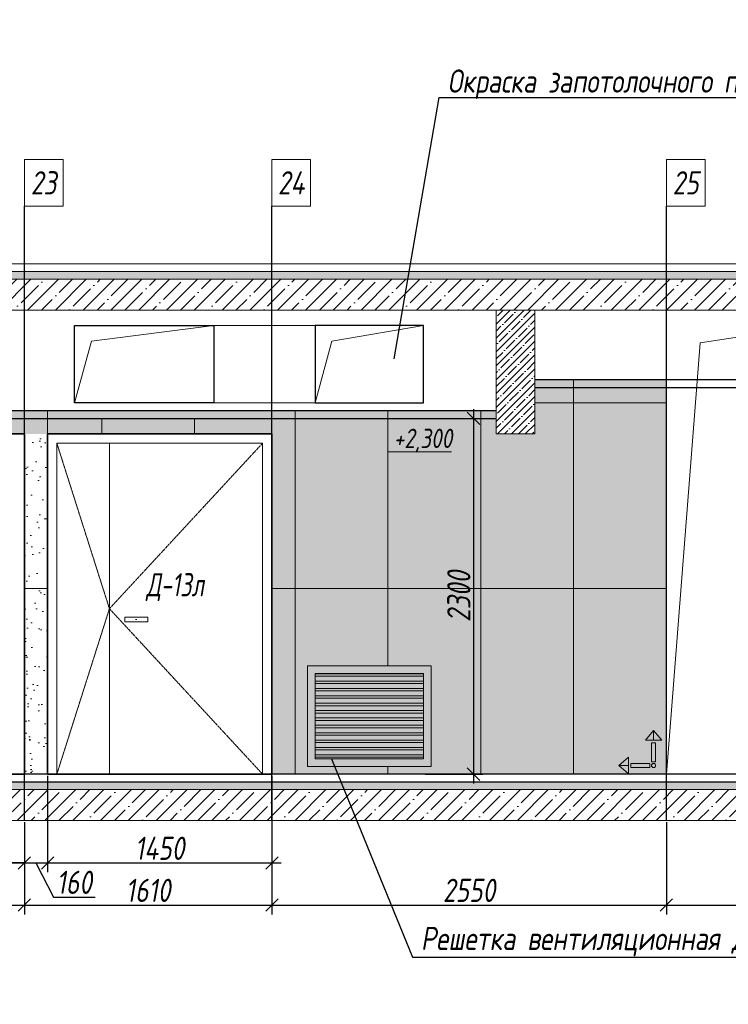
# Model space of a CAD drawing. Header units: millimetres. Extents: x -26888115 to 7466299, y -86687 to 22081.
# Tile 206 of 225: x 214980 to 219561, y 7076 to 13442. Entities that reach past the tile are written whole.
import ezdxf
from ezdxf import colors
from ezdxf.entities.mleader import LeaderData, LeaderLine
from ezdxf.math import Vec2, Vec3

# ---------------------------------------------------------------- set-up
doc = ezdxf.new("R2010")
doc.units = ezdxf.units.MM
for name, pattern in [('( Hidden )', [0.375, 0.25, -0.125]), ('DASHDOT', [25.4, 12.7, -6.35, 0, -6.35]), ('DASHED', [0.75, 0.5, -0.25])]:
    doc.linetypes.add(name, pattern=pattern)
doc.layers.get('Defpoints').update_dxf_attribs({"color": 31})
for name, color, linetype, lineweight in [('A-DETL-GENF', 7, 'Continuous', 5), ('dim_pot', 183, 'Continuous', 9), ('engineering', 20, 'Continuous', 13), ('meb', 26, 'Continuous', 15), ('Двери', 7, 'Continuous', 5), ('Отделка стен', 253, 'Continuous', 0)]:
    doc.layers.add(name, color=color, linetype=linetype, lineweight=lineweight)
for name, color, linetype, lineweight, true_color in [('dim_obm', 7, 'Continuous', 9, 0x005700), ('dim_razv', 7, 'DASHDOT', 9, 0x285228), ('pol', 7, 'Continuous', 15, 0x55666d)]:
    doc.layers.add(name, color=color, linetype=linetype, lineweight=lineweight, true_color=true_color)
doc.styles.add('fl_iso paper', font='isocpeur.ttf', dxfattribs={"width": 0.8, "oblique": 10})
doc.styles.add('In tre', font='isocpeur.ttf', dxfattribs={"width": 0.8, "oblique": 10})
doc.dimstyles.new('In tre 1_50', dxfattribs={"dimtxt": 150, "dimasz": 80, "dimexe": 60, "dimexo": 10, "dimgap": 20, "dimtad": 1, "dimdec": 0, "dimrnd": 5, "dimzin": 0, "dimdsep": 46, "dimtxsty": 'fl_iso paper', "dimblk": 'OBLIQUE', "dimcen": 0, "dimdle": 60, "dimadec": 0, "dimazin": 0, "dimtfac": 1, "dimtdec": 0, "dimtofl": 0, "dimtmove": 1, "dimatfit": 1, "dimfxl": 40, "dimtolj": 1, "dimtzin": 0, "dimarcsym": 1})

# ---------------------------------------------------------------- blocks, each defined once
blk = doc.blocks.new('_Oblique')
at = {"color": 0, "linetype": 'ByBlock', "lineweight": -2}
blk.add_line((-0.5, -0.5), (0.5, 0.5), dxfattribs=at)
blk = doc.blocks.new('*D160')
at = {"layer": 'Defpoints', "color": 0, "linetype": 'ByBlock', "transparency": 16777216}
for p in [(212460.3, 8264), (215010.3, 8264), (215010.3, 7717.8)]:
    blk.add_point(p, dxfattribs=at)
at = {"layer": 'dim_razv', "color": 0, "linetype": 'ByBlock', "lineweight": -2, "transparency": 16777216}
for p, q in [((212460.3, 8254), (212460.3, 7657.8)), ((215010.3, 8254), (215010.3, 7657.8)), ((212400.3, 7717.8), (215070.3, 7717.8))]:
    blk.add_line(p, q, dxfattribs=at)
at = {"layer": 'dim_razv', "color": 0, "linetype": 'ByBlock', "lineweight": -2, "transparency": 16777216, "xscale": 80, "yscale": 80, "zscale": 80, "rotation": 180}
blk.add_blockref('_Oblique', (212460.3, 7717.8), dxfattribs=at)
at = {"layer": 'dim_razv', "color": 0, "linetype": 'ByBlock', "lineweight": -2, "transparency": 16777216, "xscale": 80, "yscale": 80, "zscale": 80}
blk.add_blockref('_Oblique', (215010.3, 7717.8), dxfattribs=at)
at = {"layer": 'dim_razv', "color": 0, "linetype": 'ByBlock', "transparency": 16777216, "insert": (213735.3, 7812.8), "char_height": 150, "attachment_point": 5, "style": 'fl_iso paper'}
blk.add_mtext('\\A1;2550', dxfattribs=at)
blk = doc.blocks.new('*D162')
at = {"layer": 'Defpoints', "color": 0, "linetype": 'ByBlock', "transparency": 16777216}
for p in [(215010.3, 8264), (216610.3, 8264), (216610.3, 7717.8)]:
    blk.add_point(p, dxfattribs=at)
at = {"layer": 'dim_razv', "color": 0, "linetype": 'ByBlock', "lineweight": -2, "transparency": 16777216}
for p, q in [((215010.3, 8254), (215010.3, 7657.8)), ((216610.3, 8254), (216610.3, 7657.8)), ((214950.3, 7717.8), (216670.3, 7717.8))]:
    blk.add_line(p, q, dxfattribs=at)
at = {"layer": 'dim_razv', "color": 0, "linetype": 'ByBlock', "lineweight": -2, "transparency": 16777216, "xscale": 80, "yscale": 80, "zscale": 80, "rotation": 180}
blk.add_blockref('_Oblique', (215010.3, 7717.8), dxfattribs=at)
at = {"layer": 'dim_razv', "color": 0, "linetype": 'ByBlock', "lineweight": -2, "transparency": 16777216, "xscale": 80, "yscale": 80, "zscale": 80}
blk.add_blockref('_Oblique', (216610.3, 7717.8), dxfattribs=at)
at = {"layer": 'dim_razv', "color": 0, "linetype": 'ByBlock', "transparency": 16777216, "insert": (215810.3, 7812.8), "char_height": 150, "attachment_point": 5, "style": 'fl_iso paper'}
blk.add_mtext('\\A1;1610', dxfattribs=at)
blk = doc.blocks.new('*D163')
at = {"layer": 'Defpoints', "color": 0, "linetype": 'ByBlock', "transparency": 16777216}
for p in [(216610.3, 8264), (219160.3, 8264), (219160.3, 7717.8)]:
    blk.add_point(p, dxfattribs=at)
at = {"layer": 'dim_razv', "color": 0, "linetype": 'ByBlock', "lineweight": -2, "transparency": 16777216}
for p, q in [((216610.3, 8254), (216610.3, 7657.8)), ((219160.3, 8254), (219160.3, 7657.8)), ((216550.3, 7717.8), (219220.3, 7717.8))]:
    blk.add_line(p, q, dxfattribs=at)
at = {"layer": 'dim_razv', "color": 0, "linetype": 'ByBlock', "lineweight": -2, "transparency": 16777216, "xscale": 80, "yscale": 80, "zscale": 80, "rotation": 180}
blk.add_blockref('_Oblique', (216610.3, 7717.8), dxfattribs=at)
at = {"layer": 'dim_razv', "color": 0, "linetype": 'ByBlock', "lineweight": -2, "transparency": 16777216, "xscale": 80, "yscale": 80, "zscale": 80}
blk.add_blockref('_Oblique', (219160.3, 7717.8), dxfattribs=at)
at = {"layer": 'dim_razv', "color": 0, "linetype": 'ByBlock', "transparency": 16777216, "insert": (217885.3, 7812.8), "char_height": 150, "attachment_point": 5, "style": 'fl_iso paper'}
blk.add_mtext('\\A1;2550', dxfattribs=at)
blk = doc.blocks.new('*D164')
at = {"layer": 'Defpoints', "color": 0, "linetype": 'ByBlock', "transparency": 16777216}
for p in [(219160.3, 8264), (220760.3, 8264), (220760.3, 7717.8)]:
    blk.add_point(p, dxfattribs=at)
at = {"layer": 'dim_razv', "color": 0, "linetype": 'ByBlock', "lineweight": -2, "transparency": 16777216}
for p, q in [((219160.3, 8254), (219160.3, 7657.8)), ((220760.3, 8254), (220760.3, 7657.8)), ((219100.3, 7717.8), (220820.3, 7717.8))]:
    blk.add_line(p, q, dxfattribs=at)
at = {"layer": 'dim_razv', "color": 0, "linetype": 'ByBlock', "lineweight": -2, "transparency": 16777216, "xscale": 80, "yscale": 80, "zscale": 80, "rotation": 180}
blk.add_blockref('_Oblique', (219160.3, 7717.8), dxfattribs=at)
at = {"layer": 'dim_razv', "color": 0, "linetype": 'ByBlock', "lineweight": -2, "transparency": 16777216, "xscale": 80, "yscale": 80, "zscale": 80}
blk.add_blockref('_Oblique', (220760.3, 7717.8), dxfattribs=at)
at = {"layer": 'dim_razv', "color": 0, "linetype": 'ByBlock', "transparency": 16777216, "insert": (219960.3, 7812.8), "char_height": 150, "attachment_point": 5, "style": 'fl_iso paper'}
blk.add_mtext('\\A1;1610', dxfattribs=at)
blk = doc.blocks.new('*D165')
at = {"layer": 'Defpoints', "color": 0, "linetype": 'ByBlock', "transparency": 16777216}
for p in [(217590.3, 10864), (217590.3, 8564), (217913.6, 8564)]:
    blk.add_point(p, dxfattribs=at)
at = {"layer": 'dim_razv', "color": 0, "linetype": 'ByBlock', "lineweight": -2, "transparency": 16777216}
for p, q in [((217913.6, 10924), (217913.6, 8504)), ((217600.3, 10864), (217973.6, 10864)), ((217600.3, 8564), (217973.6, 8564))]:
    blk.add_line(p, q, dxfattribs=at)
at = {"layer": 'dim_razv', "color": 0, "linetype": 'ByBlock', "lineweight": -2, "transparency": 16777216, "xscale": 80, "yscale": 80, "zscale": 80}
for p, rotation in [((217913.6, 10864), 90), ((217913.6, 8564), 270)]:
    blk.add_blockref('_Oblique', p, dxfattribs=dict(at, rotation=rotation))
at = {"layer": 'dim_razv', "color": 0, "linetype": 'ByBlock', "transparency": 16777216, "insert": (217818.6, 9714), "char_height": 150, "attachment_point": 5, "rotation": 90, "style": 'fl_iso paper'}
blk.add_mtext('\\A1;2300', dxfattribs=at)
blk = doc.blocks.new('*D188')
at = {"layer": 'Defpoints', "color": 0, "linetype": 'ByBlock', "transparency": 16777216}
for p in [(213560.3, 8564), (215010.3, 8264), (215010.3, 7989.8)]:
    blk.add_point(p, dxfattribs=at)
at = {"layer": 'dim_razv', "color": 0, "linetype": 'ByBlock', "lineweight": -2, "transparency": 16777216}
for p, q in [((213560.3, 8554), (213560.3, 7929.8)), ((215010.3, 8254), (215010.3, 7929.8)), ((213500.3, 7989.8), (215070.3, 7989.8))]:
    blk.add_line(p, q, dxfattribs=at)
at = {"layer": 'dim_razv', "color": 0, "linetype": 'ByBlock', "lineweight": -2, "transparency": 16777216, "xscale": 80, "yscale": 80, "zscale": 80, "rotation": 180}
blk.add_blockref('_Oblique', (213560.3, 7989.8), dxfattribs=at)
at = {"layer": 'dim_razv', "color": 0, "linetype": 'ByBlock', "lineweight": -2, "transparency": 16777216, "xscale": 80, "yscale": 80, "zscale": 80}
blk.add_blockref('_Oblique', (215010.3, 7989.8), dxfattribs=at)
at = {"layer": 'dim_razv', "color": 0, "linetype": 'ByBlock', "transparency": 16777216, "insert": (214285.3, 8084.8), "char_height": 150, "attachment_point": 5, "style": 'fl_iso paper'}
blk.add_mtext('\\A1;1450', dxfattribs=at)
blk = doc.blocks.new('*D189')
at = {"layer": 'Defpoints', "color": 0, "linetype": 'ByBlock', "transparency": 16777216}
for p in [(215160.3, 8564), (216610.3, 8564), (216610.3, 7989.8)]:
    blk.add_point(p, dxfattribs=at)
at = {"layer": 'dim_razv', "color": 0, "linetype": 'ByBlock', "lineweight": -2, "transparency": 16777216}
for p, q in [((215160.3, 8554), (215160.3, 7929.8)), ((216610.3, 8554), (216610.3, 7929.8)), ((215100.3, 7989.8), (216670.3, 7989.8))]:
    blk.add_line(p, q, dxfattribs=at)
at = {"layer": 'dim_razv', "color": 0, "linetype": 'ByBlock', "lineweight": -2, "transparency": 16777216, "xscale": 80, "yscale": 80, "zscale": 80, "rotation": 180}
blk.add_blockref('_Oblique', (215160.3, 7989.8), dxfattribs=at)
at = {"layer": 'dim_razv', "color": 0, "linetype": 'ByBlock', "lineweight": -2, "transparency": 16777216, "xscale": 80, "yscale": 80, "zscale": 80}
blk.add_blockref('_Oblique', (216610.3, 7989.8), dxfattribs=at)
at = {"layer": 'dim_razv', "color": 0, "linetype": 'ByBlock', "transparency": 16777216, "insert": (215885.3, 8084.8), "char_height": 150, "attachment_point": 5, "style": 'fl_iso paper'}
blk.add_mtext('\\A1;1450', dxfattribs=at)
blk = doc.blocks.new('1')
at = {"layer": 'pol', "linetype": 'ByBlock'}
h = blk.add_hatch(color=1, dxfattribs=at)
h.paths.add_polyline_path([(35776.4, 73135.4), (35803.1, 73135.4), (35803.1, 73259), (35776.4, 73259)])
h.paths.add_polyline_path([(35789.8, 73274.6), (35843.2, 73274.6), (35789.8, 73338.2)])
h.paths.add_polyline_path([(35789.8, 73274.6), (35736.3, 73274.6), (35789.8, 73338.2)])
edge = h.paths.add_edge_path()
edge.add_arc((35789.8, 73110.5), 13.4, 0, 360)
h = blk.add_hatch(color=1, dxfattribs=at)
h.paths.add_polyline_path([(35813.3, 73097.1), (35813.3, 73123.9), (35936.9, 73123.9), (35936.9, 73097.1)])
h.paths.add_polyline_path([(35952.5, 73110.5), (35952.5, 73164), (36016.1, 73110.5)])
h.paths.add_polyline_path([(35952.5, 73110.5), (35952.5, 73057), (36016.1, 73110.5)])
at = {"layer": 'pol', "color": 1, "linetype": 'ByBlock'}
for points in [[(35789.8, 73274.6), (35736.3, 73274.6), (35789.8, 73338.2), (35789.8, 73274.6)], [(35789.8, 73274.6), (35843.2, 73274.6), (35789.8, 73338.2), (35789.8, 73274.6)], [(35952.5, 73110.5), (35952.5, 73164), (36016.1, 73110.5), (35952.5, 73110.5)], [(35952.5, 73110.5), (35952.5, 73057), (36016.1, 73110.5), (35952.5, 73110.5)]]:
    blk.add_lwpolyline(points, dxfattribs=at)
for points in [[(35776.4, 73135.4), (35803.1, 73135.4), (35803.1, 73259), (35776.4, 73259)], [(35813.3, 73097.1), (35813.3, 73123.9), (35936.9, 73123.9), (35936.9, 73097.1)]]:
    blk.add_lwpolyline(points, close=True, dxfattribs=at)
blk.add_circle((35789.8, 73110.5), 13.4, dxfattribs=at)
blk = doc.blocks.new('*D305')
at = {"layer": 'Defpoints', "color": 0, "linetype": 'ByBlock', "transparency": 16777216}
for p in [(215160.3, 8564), (215010.3, 8264), (215160.3, 7989.8)]:
    blk.add_point(p, dxfattribs=at)
at = {"layer": 'dim_razv', "color": 0, "linetype": 'ByBlock', "lineweight": -2, "transparency": 16777216}
for p, q in [((215160.3, 8554), (215160.3, 7929.8)), ((215010.3, 8254), (215010.3, 7929.8)), ((215010.3, 7989.8), (214930.3, 7989.8)), ((215010.3, 7989.8), (215160.3, 7989.8)), ((215085.3, 7989.8), (215197.9, 7769.8)), ((215160.3, 7989.8), (215240.3, 7989.8)), ((215197.9, 7769.8), (215468.4, 7769.8))]:
    blk.add_line(p, q, dxfattribs=at)
at = {"layer": 'dim_razv', "color": 0, "linetype": 'ByBlock', "lineweight": -2, "transparency": 16777216, "xscale": 80, "yscale": 80, "zscale": 80}
blk.add_blockref('_Oblique', (215010.3, 7989.8), dxfattribs=at)
at = {"layer": 'dim_razv', "color": 0, "linetype": 'ByBlock', "lineweight": -2, "transparency": 16777216, "xscale": 80, "yscale": 80, "zscale": 80, "rotation": 180}
blk.add_blockref('_Oblique', (215160.3, 7989.8), dxfattribs=at)
at = {"layer": 'dim_razv', "color": 0, "linetype": 'ByBlock', "transparency": 16777216, "insert": (215333.2, 7864.8), "char_height": 150, "attachment_point": 5, "style": 'fl_iso paper'}
blk.add_mtext('\\A1;160', dxfattribs=at)

msp = doc.modelspace()

# ---------------------------------------------------------------- hatches: boundary and pattern name
at = {"layer": 'A-DETL-GENF'}
h = msp.add_hatch(dxfattribs=at)
h.set_pattern_fill('ANSI35', color=256, scale=10, style=0)
h.set_pattern_definition([(45, (91577.51, 722.8), (-44.90128, 44.90128), []), (45, (91622.41, 722.8), (-44.90128, 44.90128), [79.375, -15.875, 0, -15.875])])
h.paths.add_polyline_path([(221590.7, 8464), (221590.7, 8514), (211651.7, 8514), (211651.7, 8464)])
h.paths.add_polyline_path([(221590.7, 11764), (221590.7, 11814), (211651.7, 11814), (211651.7, 11764)])
h = msp.add_hatch(dxfattribs=at)
h.set_pattern_fill('ANSI35', color=256, scale=20, style=0)
h.set_pattern_definition([(45, (91577.51, 722.8), (-89.80256, 89.80256), []), (45, (91667.31, 722.8), (-89.80256, 89.80256), [158.75, -31.75, 0, -31.75])])
h.paths.add_polyline_path([(221640.7, 11564), (221640.7, 11764), (211601.7, 11764), (211601.7, 11564)])
h.paths.add_polyline_path([(211601.7, 8464), (211601.7, 8264), (221640.7, 8264), (221640.7, 8464)])
h = msp.add_hatch(dxfattribs=at)
h.set_pattern_fill('ANSI35', color=256, scale=10, style=0)
h.set_pattern_definition([(45, (64854.245, 13356.9), (-44.90128, 44.90128), []), (45, (64899.146, 13356.9), (-44.90128, 44.90128), [79.375, -15.875, 0, -15.875])])
h.paths.add_polyline_path([(218060.3, 11564), (218310.3, 11564), (218310.3, 10764), (218060.3, 10764)])
at = {"layer": 'dim_obm'}
msp.add_hatch(color=256, dxfattribs=at).paths.add_polyline_path([(217428.3, 10796), (217360.3, 10864), (217292.2, 10796), (217303.8, 10784.4), (217360.3, 10840.9), (217416.8, 10784.4)], flags=0)
at = {"layer": 'dim_razv', "true_color": 0xeceae4, "transparency": 33554687}
h = msp.add_hatch(dxfattribs=at)
h.set_pattern_fill('AR-SAND', color=254, scale=3, angle=315)
h.set_pattern_definition([(352.5, (50, 0), (100.426047, 107.214405), [0, -115.824, 0, -129.54, 0, -123.825]), (322.5, (50, 0), (247.41986, 56.70328), [0, -62.484, 0, -104.394, 0, -40.005]), (282.5, (-16.27, 66.27), (168.09969, -167.48995), [0, -38.1, 0, -137.16, 0, -179.07]), (272.5, (-16.27, 66.27), (209.26523, -114.68433), [0, -19.05, 0, -89.916, 0, -102.87])])
h.paths.add_polyline_path([(211601.7, 8564), (211601.7, 9930.8), (211426.7, 9974.5), (211776.7, 10062), (211601.7, 10105.8), (211601.7, 11114), (213310.3, 11114), (213310.3, 10764), (213560.3, 10764), (213560.3, 8564)])
h.paths.add_polyline_path([(213560.3, 10764), (213560.3, 10914), (218060.3, 10914), (218060.3, 10764), (218310.3, 10764), (218310.3, 11114), (219160.3, 11114), (219160.3, 8564), (216610.3, 8564), (216610.3, 10764)])
h.paths.add_polyline_path([(216840.3, 8614), (217640.3, 8614), (217640.3, 9264), (216840.3, 9264)], flags=16)
h.paths.add_polyline_path([(220760.3, 8564), (220760.3, 11114), (221640.7, 11114), (221640.7, 10105.8), (221815.7, 10062), (221465.7, 9974.5), (221640.7, 9930.8), (221640.7, 8564)])
h = msp.add_hatch(dxfattribs=at)
h.set_pattern_fill('AR-SAND', color=254, scale=3, angle=315)
h.paths.add_polyline_path([(215160.3, 10764), (215010.3, 10764), (215010.3, 8564), (215160.3, 8564)])
at = {"layer": 'dim_razv', "true_color": 0xcccccc}
h = msp.add_hatch(dxfattribs=at)
h.set_pattern_fill('AR-SAND', color=254, scale=3, angle=315)
h.set_pattern_definition([(352.5, (95234.01, -2574.63), (100.42605, 107.2144), [0, -115.824, 0, -129.54, 0, -123.825]), (322.5, (95234, -2574.63), (247.41986, 56.70328), [0, -62.484, 0, -104.394, 0, -40.005]), (282.5, (95167.73, -2508.36), (168.0997, -167.48995), [0, -38.1, 0, -137.16, 0, -179.07]), (272.5, (95167.73, -2508.36), (209.26523, -114.68433), [0, -19.05, 0, -89.916, 0, -102.87])])
h.paths.add_polyline_path([(215659.5, 9579), (215809.5, 9579), (215809.5, 9549), (215659.5, 9549)])
at = {"layer": 'dim_razv', "true_color": 0xdad6cb, "transparency": 33554687}
h = msp.add_hatch(color=254, dxfattribs=at)
h.dxf.hatch_style = 1
h.paths.add_polyline_path([(216840.3, 8614), (217640.3, 8614), (217640.3, 9264), (216840.3, 9264)])
at = {"layer": 'meb', "lineweight": 13, "transparency": 33554687}
h = msp.add_hatch(dxfattribs=at)
h.set_pattern_fill('ANSI32', color=256, scale=5, angle=135)
h.set_pattern_definition([(180, (-16171.82, 11864.37), (-4e-15, -47.625), []), (180, (-16187.697, 11880.247), (-4e-15, -47.625), [])])
h.paths.add_polyline_path([(216890.3, 8664), (217590.3, 8664), (217590.3, 9214), (216890.3, 9214)])

# ---------------------------------------------------------------- linework, layer by layer
at = {"lineweight": 30}
for points in [[(215010.3, 8264), (215010.3, 12237.6)], [(216610.3, 8264), (216610.3, 12237.6)], [(219160.3, 8264), (219160.3, 12237.6)], [(221640.7, 11114), (218310.3, 11114)], [(218310.3, 11064), (221640.7, 11064)], [(218060.3, 10914), (213560.3, 10914)], [(213560.3, 10864), (218060.3, 10864)], [(221640.7, 8564), (212460.3, 8564)], [(212460.3, 8514), (221640.7, 8514)]]:
    msp.add_lwpolyline(points, dxfattribs=at)
at = {"lineweight": 13}
for points in [[(221640.7, 11864), (211601.7, 11864), (211601.7, 11814), (221640.7, 11814)], [(221640.7, 11764), (211601.7, 11764), (211601.7, 11814), (221640.7, 11814)], [(221640.7, 11764), (211601.7, 11764), (211601.7, 11564), (221640.7, 11564)], [(219160.3, 8564), (219378.2, 11353.4), (220760.3, 11564)], [(215560.3, 10704), (215560.3, 8564)], [(221640.7, 8464), (211601.7, 8464), (211601.7, 8514), (212260.3, 8514)], [(212460.3, 8514), (221640.7, 8514)], [(221640.7, 8464), (211601.7, 8464), (211601.7, 8264), (221640.7, 8264)]]:
    msp.add_lwpolyline(points, dxfattribs=at)
for points in [[(218310.3, 10764), (218060.3, 10764), (218060.3, 11564), (218310.3, 11564)], [(218060.3, 11564), (218310.3, 11564), (218310.3, 10764), (218060.3, 10764)], [(215220.3, 10704), (216550.3, 10704), (216550.3, 8564), (215220.3, 8564)], [(215659.5, 9579), (215809.5, 9579), (215809.5, 9549), (215659.5, 9549)], [(216840.3, 8614), (217640.3, 8614), (217640.3, 9264), (216840.3, 9264)], [(216890.3, 8664), (217590.3, 8664), (217590.3, 9214), (216890.3, 9214)]]:
    msp.add_lwpolyline(points, close=True, dxfattribs=at)
at = {"lineweight": 35}
for points in [[(215010.3, 10764), (213560.3, 10764), (213560.3, 8564), (215010.3, 8564)], [(215160.3, 10764), (216610.3, 10764), (216610.3, 8564), (215160.3, 8564)]]:
    msp.add_lwpolyline(points, close=True, dxfattribs=at)
at = {"linetype": '( Hidden )', "lineweight": 13, "ltscale": 10}
for points in [[(215220.3, 10704), (215560.3, 9634), (215220.3, 8564)], [(216550.3, 10704), (215560.3, 9634), (216550.3, 8564)]]:
    msp.add_lwpolyline(points, dxfattribs=at)
at = {"color": 8, "linetype": 'DASHED', "lineweight": 0, "ltscale": 300}
msp.add_lwpolyline([(216840.3, 8614), (216840.3, 9264), (217640.3, 9264), (217640.3, 8614)], close=True, dxfattribs=at)
at = {"layer": 'dim_obm'}
msp.add_lwpolyline([(217360.3, 10864), (217360.3, 10784), (217360.3, 10648.5), (217771.2, 10648.5)], dxfattribs=at)
at = {"layer": 'dim_pot', "color": 10, "lineweight": 0}
for points in [[(215010.3, 12537.6), (215260.3, 12537.6), (215260.3, 12237.6), (215010.3, 12237.6)], [(216610.3, 12537.6), (216860.3, 12537.6), (216860.3, 12237.6), (216610.3, 12237.6)], [(219160.3, 12537.6), (219410.3, 12537.6), (219410.3, 12237.6), (219160.3, 12237.6)]]:
    msp.add_lwpolyline(points, close=True, dxfattribs=at)
at = {"layer": 'engineering', "color": 3, "lineweight": 30, "true_color": 0x00f000}
for points in [[(215335.3, 11464), (216235.3, 11464), (216235.3, 10964), (215335.3, 10964)], [(216890.3, 10964), (217590.3, 10964), (217590.3, 11464), (216890.3, 11464)]]:
    msp.add_lwpolyline(points, close=True, dxfattribs=at)
at = {"layer": 'engineering', "color": 3, "lineweight": 0, "true_color": 0x00f000}
for points in [[(215335.3, 10964), (215443.8, 11364.6), (216235.3, 11464)], [(216235.3, 11464), (216890.3, 11464)], [(216890.3, 10964), (216998.8, 11364.6), (217590.3, 11464)], [(216235.3, 10964), (216890.3, 10964)]]:
    msp.add_lwpolyline(points, dxfattribs=at)
at = {"layer": 'Отделка стен', "transparency": 33554687}
for points in [[(218310.3, 10964), (218560.3, 10964), (218560.3, 11114), (218310.3, 11114)], [(218060.3, 10914), (217960.3, 10914), (217960.3, 9764), (218560.3, 9764), (218560.3, 10964), (218310.3, 10964)], [(216460.3, 10914), (216760.3, 10914), (216760.3, 10914)], [(216760.3, 10914), (216760.3, 10914), (217360.3, 10914), (217360.3, 10914)], [(217360.3, 9264), (217360.3, 10914), (216760.3, 10914), (216760.3, 9764), (217360.3, 9764)], [(217360.3, 10914), (217360.3, 10914), (217960.3, 10914), (217960.3, 10914)], [(217360.3, 9764), (217960.3, 9764), (217960.3, 10914), (217360.3, 10914), (217360.3, 9264)], [(217960.3, 10914), (217960.3, 10914), (218060.3, 10914)], [(215510.3, 10864), (215510.3, 10764)], [(216110.3, 10864), (216110.3, 10764)], [(216840.3, 9764), (216760.3, 9764), (216760.3, 8564), (217360.3, 8564), (217360.3, 8614)], [(217360.3, 8614), (217360.3, 8564), (217960.3, 8564), (217960.3, 9764), (217640.3, 9764)]]:
    msp.add_lwpolyline(points, dxfattribs=at)
for points in [[(218560.3, 11114), (218560.3, 10964), (219160.3, 10964), (219160.3, 11114)], [(218560.3, 10964), (218560.3, 9764), (219160.3, 9764), (219160.3, 10964)], [(215010.3, 10914), (215010.3, 9764), (215160.3, 9764), (215160.3, 10914)], [(216610.3, 10914), (216610.3, 9764), (216760.3, 9764), (216760.3, 10914)], [(216610.3, 9764), (216610.3, 8564), (216760.3, 8564), (216760.3, 9764)], [(217960.3, 9764), (217960.3, 8564), (218560.3, 8564), (218560.3, 9764)], [(218560.3, 9764), (218560.3, 8564), (219160.3, 8564), (219160.3, 9764)]]:
    msp.add_lwpolyline(points, close=True, dxfattribs=at)

# ---------------------------------------------------------------- block references
at = {"linetype": 'ByBlock', "xscale": -0.9938708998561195, "yscale": 0.9938708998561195, "zscale": 0.9938708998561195}
msp.add_blockref('1', (254647.8, -64042.3), dxfattribs=at)

# ---------------------------------------------------------------- texts
at = {"layer": 'dim_obm', "insert": (217398.7, 10797.7), "char_height": 125, "attachment_point": 1, "line_spacing_factor": 0.666667, "style": 'fl_iso paper'}
msp.add_mtext('+2,300', dxfattribs=at)
at = {"layer": 'dim_pot', "color": 10, "lineweight": 0, "char_height": 150, "attachment_point": 5, "style": 'fl_iso paper'}
for s, insert in [('23', (215135.3, 12387.6)), ('24', (216735.3, 12387.6)), ('25', (219285.3, 12387.6))]:
    msp.add_mtext_dynamic_manual_height_columns(s, width=190.261, gutter_width=1350, heights=[0], dxfattribs=dict(at, insert=insert))
at = {"layer": 'Двери', "lineweight": 0, "insert": (215984.6, 9773.4), "char_height": 150, "attachment_point": 5, "style": 'fl_iso paper'}
msp.add_mtext_dynamic_manual_height_columns('{\\W0.7;Д-13л}', width=190.261, gutter_width=1350, heights=[0], dxfattribs=at)

# ---------------------------------------------------------------- dimensions: what is measured, and where the dimension line sits
at = {"layer": 'dim_razv', "linetype": 'ByBlock'}
dim = msp.add_linear_dim(base=(217913.6, 8564), p1=(217590.3, 10864), p2=(217590.3, 8564), angle=90, dimstyle='In tre 1_50', dxfattribs=at)
dim.commit()
dim.dimension.update_dxf_attribs({"geometry": '*D165', "text_midpoint": (217818.6, 9714)})
for base, p1, p2, picture, middle in [((215010.3, 7989.8), (213560.3, 8564), (215010.3, 8264), '*D188', (214285.3, 8084.8)), ((216610.3, 7989.8), (215160.3, 8564), (216610.3, 8564), '*D189', (215885.3, 8084.8)), ((215010.3, 7717.8), (212460.3, 8264), (215010.3, 8264), '*D160', (213735.3, 7812.8)), ((219160.3, 7717.8), (216610.3, 8264), (219160.3, 8264), '*D163', (217885.3, 7812.8))]:
    dim = msp.add_linear_dim(base=base, p1=p1, p2=p2, dimstyle='In tre 1_50', dxfattribs=at)
    dim.commit()
    dim.dimension.update_dxf_attribs({"geometry": picture, "text_midpoint": middle})
dim = msp.add_linear_dim(base=(215160.3, 7989.8), p1=(215010.3, 8264), p2=(215160.3, 8564), text='160', dimstyle='In tre 1_50', dxfattribs=at)
dim.commit()
dim.dimension.update_dxf_attribs({"geometry": '*D305', "text_midpoint": (215217.9, 7769.8), "dimtype": 160})
for base, p1, p2, picture, middle in [((216610.3, 7717.8), (215010.3, 8264), (216610.3, 8264), '*D162', (215810.3, 7812.8)), ((220760.3, 7717.8), (219160.3, 8264), (220760.3, 8264), '*D164', (219960.3, 7812.8))]:
    dim = msp.add_linear_dim(base=base, p1=p1, p2=p2, text='1610', dimstyle='In tre 1_50', dxfattribs=at)
    dim.commit()
    dim.dimension.update_dxf_attribs({"geometry": picture, "text_midpoint": middle})

# ---------------------------------------------------------------- leaders
at = {"layer": 'dim_razv', "color": 0, "linetype": 'ByBlock'}
ml = msp.add_multileader_mtext('Standard', dxfattribs=at)
ml.set_content('Отделка дверного полотна и стены над дверным проемом в один цвет,\\Pотделка над дверью - дверным добором', style='In tre')
ml.set_leader_properties()
ml.build(insert=Vec2(0, 0))
ml.multileader.update_dxf_attribs({"text_left_attachment_type": 6, "text_right_attachment_type": 6, "dogleg_length": 1, "arrow_head_size": 0, "scale": 50})
ctx = ml.context
ctx.base_point, ctx.scale, ctx.char_height, ctx.arrow_head_size, ctx.landing_gap_size, ctx.plane_origin = Vec3(180862.2, 13244.7), 50, 150, 0, 4.5, Vec3(191689.1, 10903.5)
ctx.left_attachment, ctx.right_attachment = 6, 6
notes = []
notes.append((ctx, [(1, (1, 1, 0), (180812.2, 13244.7), (1, 0), 50, [(1, [(180316.7, 10937.7)], 0, [])])]))
ctx.mtext.insert, ctx.mtext.width, ctx.mtext.defined_height, ctx.mtext.flow_direction = Vec3(180866.7, 13439.7), 3092.716, 696.6, 5
ml = msp.add_multileader_mtext('Standard', dxfattribs=at)
ml.set_content('Плитка керамогранитная, настенная, размер плитки 600х1200мм, расположить вертикально', style='In tre')
ml.set_leader_properties()
ml.build(insert=Vec2(0, 0))
ml.multileader.update_dxf_attribs({"text_left_attachment_type": 6, "text_right_attachment_type": 6, "dogleg_length": 1, "arrow_head_size": 0, "scale": 50})
ctx = ml.context
ctx.base_point, ctx.scale, ctx.char_height, ctx.arrow_head_size, ctx.landing_gap_size, ctx.plane_origin = Vec3(172602.6, 13201.1), 50, 150, 0, 4.5, Vec3(174616.7, 12398)
ctx.left_attachment, ctx.right_attachment = 6, 6
notes.append((ctx, [(1, (1, 1, 0), (172552.6, 13201.1), (1, 0), 50, [(1, [(171985.4, 10824.6)], 0, [])])]))
ctx.mtext.insert, ctx.mtext.width, ctx.mtext.defined_height, ctx.mtext.flow_direction = Vec3(172607.1, 13396.1), 3060.297, 696.6, 5
ml = msp.add_multileader_mtext('Standard', dxfattribs=at)
ml.set_content('Цифры номера квартиры (аппартаментов), цвет металлический светлый, \\Pвысота номера - 130*мм', style='In tre')
ml.set_leader_properties()
ml.build(insert=Vec2(0, 0))
ml.multileader.update_dxf_attribs({"text_left_attachment_type": 6, "text_right_attachment_type": 6, "dogleg_length": 1, "arrow_head_size": 0, "scale": 50})
ctx = ml.context
ctx.base_point, ctx.scale, ctx.char_height, ctx.arrow_head_size, ctx.landing_gap_size, ctx.plane_origin = Vec3(176169.3, 13204.5), 50, 150, 0, 4.5, Vec3(191231.8, 11137.7)
ctx.left_attachment, ctx.right_attachment = 6, 6
notes.append((ctx, [(0, (1, 1, 0), (179590.6, 13204.5), (-1, 0), 50, [(1, [(179888.4, 10969.2)], 0, [])])]))
ctx.mtext.insert, ctx.mtext.width, ctx.mtext.defined_height, ctx.mtext.flow_direction = Vec3(176173.8, 13399.5), 3469.079, 696.6, 5
ml = msp.add_multileader_mtext('Standard', dxfattribs=at)
ml.set_content('Потолок подвесной, реечный\\Pрейка 50х50 белого цвета, шаг рейки 120-125мм', style='In tre')
ml.set_leader_properties()
ml.build(insert=Vec2(0, 0))
ml.multileader.update_dxf_attribs({"text_left_attachment_type": 6, "text_right_attachment_type": 6, "dogleg_length": 1, "arrow_head_size": 0, "scale": 50})
ctx = ml.context
ctx.base_point, ctx.scale, ctx.char_height, ctx.arrow_head_size, ctx.landing_gap_size, ctx.plane_origin = Vec3(210834.7, 13098.8), 50, 150, 0, 4.5, Vec3(220470.5, 11304.3)
ctx.left_attachment, ctx.right_attachment = 6, 6
notes.append((ctx, [(0, (1, 1, 0), (213086.6, 13098.8), (-1, 0), 50, [(0, [(214358.1, 10864), (213006.1, 11114)], 0, [])])]))
ctx.mtext.insert, ctx.mtext.width, ctx.mtext.defined_height, ctx.mtext.flow_direction = Vec3(210839.2, 13293.8), 2509.515, 696.6, 5
ml = msp.add_multileader_mtext('Standard', dxfattribs=at)
ml.set_content('Потолок подвесной, реечный\\Pрейка 50х50 белого цвета, шаг рейки 120-125мм', style='In tre')
ml.set_leader_properties()
ml.build(insert=Vec2(0, 0))
ml.multileader.update_dxf_attribs({"text_left_attachment_type": 6, "text_right_attachment_type": 6, "dogleg_length": 1, "arrow_head_size": 0, "scale": 50})
ctx = ml.context
ctx.base_point, ctx.scale, ctx.char_height, ctx.arrow_head_size, ctx.landing_gap_size, ctx.plane_origin = Vec3(167536.3, 12932.2), 50, 150, 0, 4.5, Vec3(176183.4, 11137.7)
ctx.left_attachment, ctx.right_attachment = 6, 6
notes.append((ctx, [(0, (1, 1, 0), (169788.2, 12932.2), (-1, 0), 50, [(1, [(169971, 11114)], 0, [])])]))
ctx.mtext.insert, ctx.mtext.width, ctx.mtext.defined_height, ctx.mtext.flow_direction = Vec3(167540.8, 13127.2), 2509.515, 696.6, 5
ml = msp.add_multileader_mtext('Standard', dxfattribs=at)
ml.set_content('Потолок подвесной, реечный\\Pрейка 50х50 белого цвета, шаг рейки 120-125мм', style='In tre')
ml.set_leader_properties()
ml.build(insert=Vec2(0, 0))
ml.multileader.update_dxf_attribs({"text_left_attachment_type": 6, "text_right_attachment_type": 6, "dogleg_length": 1, "arrow_head_size": 0, "scale": 50})
ctx = ml.context
ctx.base_point, ctx.scale, ctx.char_height, ctx.arrow_head_size, ctx.landing_gap_size, ctx.plane_origin = Vec3(188312.7, 12932.2), 50, 150, 0, 4.5, Vec3(202119.8, 11137.7)
ctx.left_attachment, ctx.right_attachment = 6, 6
notes.append((ctx, [(0, (1, 1, 0), (190564.5, 12932.2), (-1, 0), 50, [(1, [(190747.4, 11114)], 0, [])])]))
ctx.mtext.insert, ctx.mtext.width, ctx.mtext.defined_height, ctx.mtext.flow_direction = Vec3(188317.2, 13127.2), 2509.515, 696.6, 5
ml = msp.add_multileader_mtext('Standard', dxfattribs=at)
ml.set_content('Окраска запотолочного пространства в белый цвет RAL9016', style='In tre')
ml.set_leader_properties()
ml.build(insert=Vec2(0, 0))
ml.multileader.update_dxf_attribs({"text_left_attachment_type": 6, "text_right_attachment_type": 6, "dogleg_length": 1, "arrow_head_size": 0, "scale": 50})
ctx = ml.context
ctx.base_point, ctx.scale, ctx.char_height, ctx.arrow_head_size, ctx.landing_gap_size, ctx.plane_origin = Vec3(217741.7, 12940.3), 50, 150, 0, 4.5, Vec3(222526.2, 9249.7)
ctx.left_attachment, ctx.right_attachment = 6, 6
notes.append((ctx, [(0, (1, 1, 0), (217691.7, 12940.3), (1, 0), 50, [(0, [(217401.3, 11250.4)], 0, [])])]))
ctx.mtext.insert, ctx.mtext.width, ctx.mtext.flow_direction = Vec3(217746.2, 13120.3), 3148.852, 5
ml = msp.add_multileader_mtext('Standard', dxfattribs=at)
ml.set_content('Решетка вентиляционная декоративная 850х400 в цвет стен', style='In tre')
ml.set_leader_properties()
ml.build(insert=Vec2(0, 0))
ml.multileader.update_dxf_attribs({"text_left_attachment_type": 6, "text_right_attachment_type": 6, "dogleg_length": 1, "arrow_head_size": 0, "scale": 50})
ctx = ml.context
ctx.base_point, ctx.scale, ctx.char_height, ctx.arrow_head_size, ctx.landing_gap_size, ctx.plane_origin = Vec3(160385.8, 12847.8), 50, 150, 0, 4.5, Vec3(169956.1, 10760)
ctx.left_attachment, ctx.right_attachment = 6, 6
notes.append((ctx, [(0, (1, 1, 0), (163293.1, 12847.8), (-1, 0), 50, [(1, [(163651, 11517.5)], 0, [])])]))
ctx.mtext.insert, ctx.mtext.width, ctx.mtext.defined_height, ctx.mtext.flow_direction = Vec3(160390.3, 13042.8), 2996.732, 696.6, 5
ml = msp.add_multileader_mtext('Standard', dxfattribs=at)
ml.set_content('Окраска запотолочного пространства в белый цвет RAL9016', style='In tre')
ml.set_leader_properties()
ml.build(insert=Vec2(0, 0))
ml.multileader.update_dxf_attribs({"text_left_attachment_type": 6, "text_right_attachment_type": 6, "dogleg_length": 1, "arrow_head_size": 0, "scale": 50})
ctx = ml.context
ctx.base_point, ctx.scale, ctx.char_height, ctx.arrow_head_size, ctx.landing_gap_size, ctx.plane_origin = Vec3(192558.8, 12670.9), 50, 150, 0, 4.5, Vec3(202653.4, 9153.1)
ctx.left_attachment, ctx.right_attachment = 6, 6
notes.append((ctx, [(0, (1, 1, 0), (192508.8, 12670.9), (1, 0), 50, [(0, [(192218.5, 11376.2)], 0, [])])]))
ctx.mtext.insert, ctx.mtext.width, ctx.mtext.flow_direction = Vec3(192563.3, 12850.9), 3148.852, 5
ml = msp.add_multileader_mtext('Standard', dxfattribs=at)
ml.set_content('Розетка для уборочного инвентаря, \\Pв цвет стен', style='In tre')
ml.set_leader_properties()
ml.build(insert=Vec2(0, 0))
ml.multileader.update_dxf_attribs({"text_left_attachment_type": 6, "text_right_attachment_type": 6, "dogleg_length": 1, "arrow_head_size": 0, "scale": 50})
ctx = ml.context
ctx.base_point, ctx.scale, ctx.char_height, ctx.arrow_head_size, ctx.landing_gap_size, ctx.plane_origin = Vec3(185240.8, 7339.3), 50, 150, 0, 4.5, Vec3(191349.5, 7218.9)
ctx.left_attachment, ctx.right_attachment = 6, 6
notes.append((ctx, [(0, (1, 1, 0), (188076.9, 7339.3), (-1, 0), 50, [(1, [(187826, 8814)], 0, [])])]))
ctx.mtext.insert, ctx.mtext.width, ctx.mtext.defined_height, ctx.mtext.flow_direction = Vec3(185245.3, 7519.3), 3060.297, 696.6, 5
ml = msp.add_multileader_mtext('Standard', dxfattribs=at)
ml.set_content('Зеркало на стене, выполнить в один уровень с отделкой стен', style='In tre')
ml.set_leader_properties()
ml.build(insert=Vec2(0, 0))
ml.multileader.update_dxf_attribs({"text_left_attachment_type": 6, "text_right_attachment_type": 6, "dogleg_length": 1, "arrow_head_size": 0, "scale": 50})
ctx = ml.context
ctx.base_point, ctx.scale, ctx.char_height, ctx.arrow_head_size, ctx.landing_gap_size, ctx.plane_origin = Vec3(159178.8, 7381.7), 50, 150, 0, 4.5, Vec3(168730.8, 5587.2)
ctx.left_attachment, ctx.right_attachment = 6, 6
notes.append((ctx, [(0, (1, 1, 0), (162071.4, 7381.7), (-1, 0), 20, [(1, [(163189.1, 8664)], 0, [])])]))
ctx.mtext.insert, ctx.mtext.width, ctx.mtext.defined_height, ctx.mtext.flow_direction = Vec3(159183.3, 7576.7), 3043.138, 696.6, 5
ml = msp.add_multileader_mtext('Standard', dxfattribs=at)
ml.set_content('Решетка вентиляционная декоративная 700х550 в цвет стен', style='In tre')
ml.set_leader_properties()
ml.build(insert=Vec2(0, 0))
ml.multileader.update_dxf_attribs({"text_left_attachment_type": 6, "text_right_attachment_type": 6, "dogleg_length": 1, "arrow_head_size": 0, "scale": 50})
ctx = ml.context
ctx.base_point, ctx.scale, ctx.char_height, ctx.arrow_head_size, ctx.landing_gap_size, ctx.plane_origin = Vec3(169534.2, 7381.7), 50, 150, 0, 4.5, Vec3(178397.5, 5587.2)
ctx.left_attachment, ctx.right_attachment = 6, 6
notes.append((ctx, [(0, (1, 1, 0), (172429.5, 7381.7), (-1, 0), 50, [(1, [(172835.9, 8664)], 0, [])])]))
ctx.mtext.insert, ctx.mtext.width, ctx.mtext.defined_height, ctx.mtext.flow_direction = Vec3(169538.7, 7576.7), 3043.138, 696.6, 5
ml = msp.add_multileader_mtext('Standard', dxfattribs=at)
ml.set_content('Шкаф пожарный встроенный', style='In tre')
ml.set_leader_properties()
ml.build(insert=Vec2(0, 0))
ml.multileader.update_dxf_attribs({"text_left_attachment_type": 6, "text_right_attachment_type": 6, "dogleg_length": 1, "arrow_head_size": 0, "scale": 50})
ctx = ml.context
ctx.base_point, ctx.scale, ctx.char_height, ctx.arrow_head_size, ctx.landing_gap_size, ctx.plane_origin = Vec3(182776.1, 7381.7), 50, 150, 0, 4.5, Vec3(197411.1, 5587.2)
ctx.left_attachment, ctx.right_attachment = 6, 6
notes.append((ctx, [(1, (1, 1, 0), (182726.1, 7381.7), (1, 0), 50, [(1, [(182459.5, 8664)], 0, [])])]))
ctx.mtext.insert, ctx.mtext.width, ctx.mtext.defined_height, ctx.mtext.flow_direction = Vec3(182780.6, 7576.7), 2509.515, 696.6, 5
ml = msp.add_multileader_mtext('Standard', dxfattribs=at)
ml.set_content('Шкаф пожарный встроенный', style='In tre')
ml.set_leader_properties()
ml.build(insert=Vec2(0, 0))
ml.multileader.update_dxf_attribs({"text_left_attachment_type": 6, "text_right_attachment_type": 6, "dogleg_length": 1, "arrow_head_size": 0, "scale": 50})
ctx = ml.context
ctx.base_point, ctx.scale, ctx.char_height, ctx.arrow_head_size, ctx.landing_gap_size, ctx.plane_origin = Vec3(196397.5, 7381.7), 50, 150, 0, 4.5, Vec3(210204.7, 5587.2)
ctx.left_attachment, ctx.right_attachment = 6, 6
notes.append((ctx, [(1, (1, 1, 0), (196347.5, 7381.7), (1, 0), 50, [(1, [(195253, 8664)], 0, [])])]))
ctx.mtext.insert, ctx.mtext.width, ctx.mtext.defined_height, ctx.mtext.flow_direction = Vec3(196402, 7576.7), 2509.515, 696.6, 5
ml = msp.add_multileader_mtext('Standard', dxfattribs=at)
ml.set_content('Решетка вентиляционная декоративная 700х550 в цвет стен', style='In tre')
ml.set_leader_properties()
ml.build(insert=Vec2(0, 0))
ml.multileader.update_dxf_attribs({"text_left_attachment_type": 6, "text_right_attachment_type": 6, "dogleg_length": 1, "arrow_head_size": 0, "scale": 50})
ctx = ml.context
ctx.base_point, ctx.scale, ctx.char_height, ctx.arrow_head_size, ctx.landing_gap_size, ctx.plane_origin = Vec3(217568.9, 7381.7), 50, 150, 0, 4.5, Vec3(222406.8, 5587.2)
ctx.left_attachment, ctx.right_attachment = 6, 6
notes.append((ctx, [(1, (1, 1, 0), (217518.9, 7381.7), (1, 0), 50, [(1, [(216995.1, 8664)], 0, [])])]))
ctx.mtext.insert, ctx.mtext.width, ctx.mtext.defined_height, ctx.mtext.flow_direction = Vec3(217573.4, 7576.7), 2985.437, 696.6, 5
for ctx, leaders in notes:
    for number, flags, end, landing, length, lines in leaders:
        leader = LeaderData()
        leader.index, (leader.has_last_leader_line, leader.has_dogleg_vector, leader.attachment_direction) = number, flags
        leader.last_leader_point, leader.dogleg_vector, leader.dogleg_length = Vec3(end), Vec3(landing), length
        for number, points, colour, breaks in lines:
            line = LeaderLine()
            line.index, line.vertices, line.color, line.breaks = number, Vec3.list(points), colors.encode_raw_color(colour), breaks
            leader.lines.append(line)
        ctx.leaders.append(leader)

doc.saveas('drawing.dxf')
